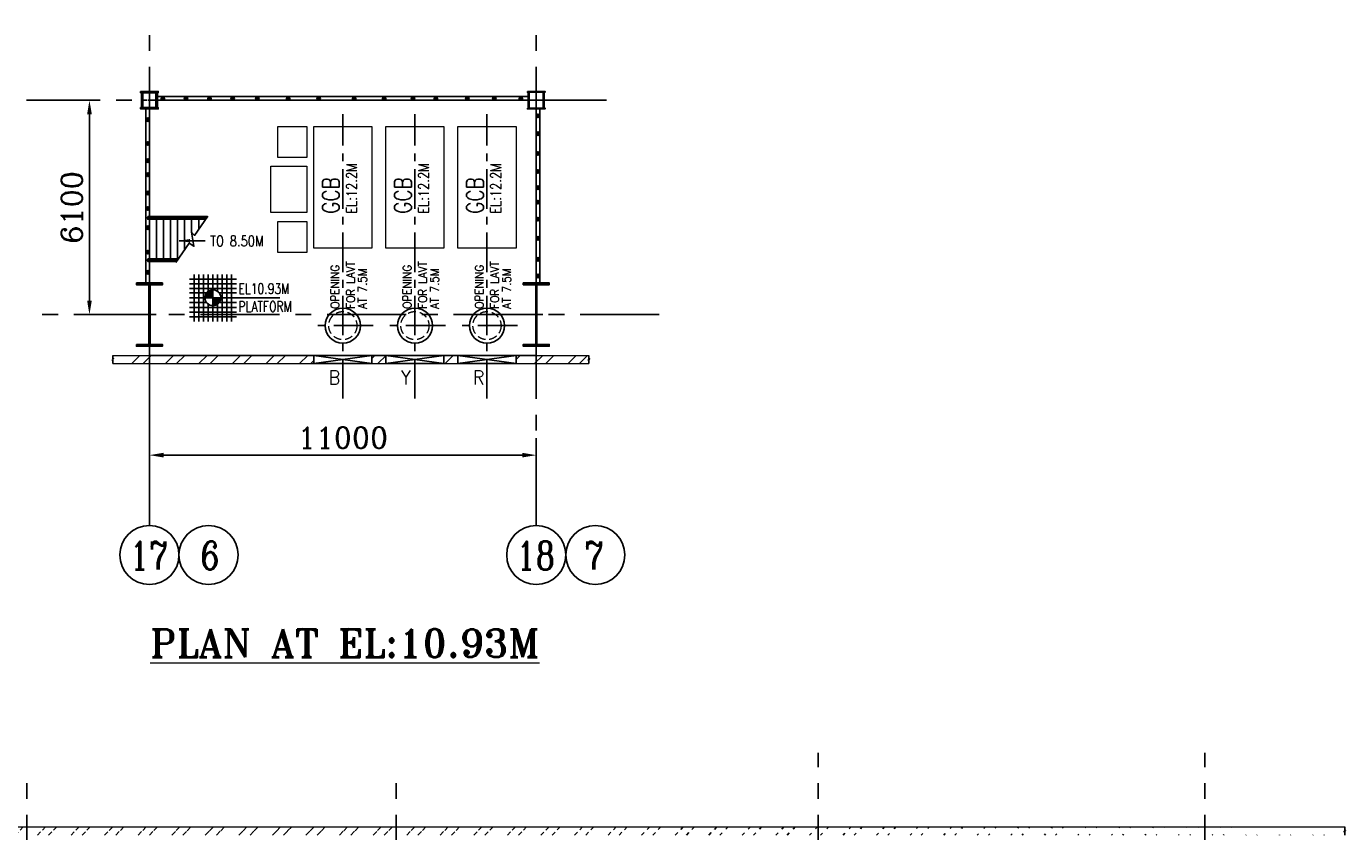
# Model space of a CAD drawing. Header units: inches. Extents: x 0 to 1544102, y -90707 to 23144100.
# Tile 5 of 181: x 46709 to 84228, y 67213 to 90124. Entities that reach past the tile are written whole.
import ezdxf

# ---------------------------------------------------------------- set-up
doc = ezdxf.new("R2010")
doc.units = ezdxf.units.IN
doc.header["$LTSCALE"] = 1800
doc.header["$MEASUREMENT"] = 0
for name, pattern in [('CENTER', [2, 1.25, -0.25, 0.25, -0.25]), ('CENTER2', [1.125, 0.75, -0.125, 0.125, -0.125]), ('HIDDEN', [0.375, 0.25, -0.125])]:
    doc.linetypes.add(name, pattern=pattern)
doc.layers.get('0').update_dxf_attribs({"color": 253})
for name, color, linetype in [('AUX COL', 1, 'Continuous'), ('CEN', 2, 'CENTER'), ('COL', 1, 'Continuous'), ('GRID', 251, 'CENTER'), ('STAIR', 2, 'Continuous'), ('STEEL', 231, 'Continuous')]:
    doc.layers.add(name, color=color, linetype=linetype)
for name, color, linetype, lineweight in [('DIM', 4, 'Continuous', 18), ('EQUIP', 8, 'Continuous', 9), ('TEXT', 3, 'Continuous', 18), ('WALL', 6, 'Continuous', 18)]:
    doc.layers.add(name, color=color, linetype=linetype, lineweight=lineweight)
doc.styles.add('ROMANC', font='ROMANC.SHX')
doc.styles.add('ROMANS', font='romans.shx')
doc.styles.add('ROMANT', font='romant')
doc.styles.get("Standard").update_dxf_attribs({"font": 'arial.ttf'})
doc.dimstyles.new('K2', dxfattribs={"dimtxt": 600, "dimasz": 400, "dimexe": 200, "dimexo": 200, "dimgap": 200, "dimtad": 1, "dimdec": 0, "dimzin": 0, "dimdsep": 46, "dimtxsty": 'ROMANC', "dimcen": 0.09, "dimclrd": 256, "dimclrt": 4, "dimadec": 0, "dimazin": 0, "dimtfac": 1, "dimtdec": 0, "dimtofl": 0, "dimtmove": 1, "dimatfit": 3, "dimfxl": 0.18, "dimtolj": 1, "dimtzin": 0, "dimarcsym": 0})
doc.dimstyles.new('USER175', dxfattribs={"dimscale": 175, "dimtxt": 2, "dimasz": 1.75, "dimexe": 0, "dimexo": 0, "dimgap": 0.5, "dimtad": 1, "dimdec": 0, "dimzin": 0, "dimdsep": 46, "dimtxsty": 'ROMANS', "dimcen": 0, "dimclrd": 4, "dimclre": 4, "dimclrt": 4, "dimadec": 0, "dimazin": 0, "dimtfac": 0.09, "dimtdec": 0, "dimtix": 1, "dimtofl": 0, "dimtmove": 0, "dimatfit": 3, "dimfxl": 1, "dimtolj": 1, "dimtzin": 0, "dimarcsym": 0})

# ---------------------------------------------------------------- blocks, each defined once
blk = doc.blocks.new('A-ROW COLUMN')
at = {"layer": 'COL'}
h = blk.add_hatch(dxfattribs=at)
h.set_pattern_fill('ANSI31', color=256, scale=200, style=0)
h.set_pattern_definition([(45, (165226.353, 18853.894), (-17.67767, 17.67767), [])])
h.paths.add_polyline_path([(180799, 40890), (181539, 40890), (181539, 40840), (180799, 40840)])
h.paths.add_polyline_path([(181153, 42590), (181185, 42590), (181185, 40890), (181153, 40890)])
h.paths.add_polyline_path([(180799, 42640), (181539, 42640), (181539, 42590), (180799, 42590)])
blk.add_line((181169, 40840), (181169, 42640))
at = {"layer": 'CEN'}
for p, q in [((181169, 40840), (181169, 42640)), ((180977, 41740), (181360, 41740))]:
    blk.add_line(p, q, dxfattribs=at)
at = {"layer": 'COL'}
for points in [[(180799, 42640), (181539, 42640), (181539, 42590), (180799, 42590)], [(181153, 42590), (181185, 42590), (181185, 40890), (181153, 40890)], [(180799, 40890), (181539, 40890), (181539, 40840), (180799, 40840)]]:
    blk.add_lwpolyline(points, close=True, dxfattribs=at)
blk = doc.blocks.new('*D251')
at = {"layer": 'Defpoints', "color": 0, "transparency": 16777216}
for p in [(50209, 79550), (61209, 78406), (50209, 77924)]:
    blk.add_point(p, dxfattribs=at)
at = {"layer": 'DIM', "color": 0, "lineweight": -2, "transparency": 16777216}
for p, q in [((50209, 79550), (50209, 77924)), ((61209, 78406), (61209, 77924))]:
    blk.add_line(p, q, dxfattribs=at)
at = {"layer": 'DIM', "lineweight": -2, "transparency": 16777216}
blk.add_line((60809, 77924), (50609, 77924), dxfattribs=at)
at = {"layer": 'DIM', "transparency": 16777216}
for points in [[(50609, 77991), (50609, 77858), (50209, 77924)], [(60809, 77991), (60809, 77858), (61209, 77924)]]:
    blk.add_solid(points, dxfattribs=at)
at = {"layer": 'DIM', "color": 4, "transparency": 16777216, "insert": (55709, 78424), "char_height": 600, "attachment_point": 5, "style": 'ROMANC'}
blk.add_mtext('\\A1;11000', dxfattribs=at)
blk = doc.blocks.new('LEVEL')
at = {"flags": 128}
for points in [[(-667, 524), (667, 524)], [(-667, 391), (667, 391)], [(-533, 658), (-533, -676)], [(-400, 658), (-400, -676)], [(-267, 658), (-267, -676)], [(-267, 658), (-267, -676)], [(-133, 658), (-133, 181)], [(0, 658), (0, -676)], [(0, 658), (0, -676)], [(133, 658), (133, 181)], [(133, 658), (133, 181)], [(267, 658), (267, -676)], [(400, 658), (400, -676)], [(533, 658), (533, -676)], [(-667, 258), (667, 258)], [(-667, 142), (-174, 142)], [(-667, 0), (667, 0)], [(-265, 0), (0, 0)], [(-225, 2), (0, 2)], [(-224, 25), (0, 25)], [(-220, 47), (0, 47)], [(-214, 70), (0, 70)], [(-205, 92), (0, 92)], [(-194, 115), (0, 115)], [(-178, 137), (0, 137)], [(-158, 160), (0, 160)], [(-132, 182), (0, 182)], [(-93, 205), (0, 205)], [(0, 0), (0, 264)], [(1900, 0), (0, 0)], [(0, 0), (0, -261)], [(174, 142), (667, 142)], [(-667, -133), (-181, -133)], [(-667, -276), (667, -276)], [(-133, -181), (-133, -676)], [(225, -2), (0, -2)], [(224, -25), (0, -25)], [(220, -47), (0, -47)], [(214, -70), (0, -70)], [(205, -92), (0, -92)], [(194, -115), (0, -115)], [(178, -137), (0, -137)], [(158, -160), (0, -160)], [(132, -182), (0, -182)], [(93, -205), (0, -205)], [(133, -181), (133, -676)], [(133, -181), (133, -676)], [(181, -133), (667, -133)], [(-667, -409), (667, -409)], [(-667, -542), (667, -542)]]:
    blk.add_lwpolyline(points, dxfattribs=at)
for points in [[(0, 225, 0.414246), (-225, 0)], [(-225, 0, 0.414221), (0, -225)], [(225, 0, 0.414258), (0, 225)], [(0, -225, 0.414246), (225, 0)]]:
    blk.add_lwpolyline(points, format="xyb", dxfattribs=at)
at = {"flags": 4}
blk.add_attdef('LEVEL', (839, 107), '', height=300, dxfattribs=at)
blk = doc.blocks.new('*D305')
at = {"layer": 'Defpoints', "color": 0, "transparency": 16777216}
for p in [(48502, 88024), (48782, 88024), (48782, 81924)]:
    blk.add_point(p, dxfattribs=at)
at = {"layer": 'DIM', "color": 0, "lineweight": -2, "transparency": 16777216}
for p, q in [((48782, 88024), (48502, 88024)), ((48782, 81924), (48502, 81924))]:
    blk.add_line(p, q, dxfattribs=at)
at = {"layer": 'DIM', "lineweight": -2, "transparency": 16777216}
blk.add_line((48502, 82324), (48502, 87624), dxfattribs=at)
at = {"layer": 'DIM', "transparency": 16777216}
for points in [[(48436, 87624), (48569, 87624), (48502, 88024)], [(48436, 82324), (48569, 82324), (48502, 81924)]]:
    blk.add_solid(points, dxfattribs=at)
at = {"layer": 'DIM', "color": 4, "transparency": 16777216, "insert": (48002, 84974), "char_height": 600, "attachment_point": 5, "rotation": 90, "style": 'ROMANC'}
blk.add_mtext('\\A1;6100', dxfattribs=at)

msp = doc.modelspace()

# ---------------------------------------------------------------- hatches: boundary and pattern name
h = msp.add_hatch(color=256)
h.dxf.hatch_style = 1
h.paths.add_polyline_path([(50539.01, 88074.19, 1), (50639.01, 88074.19, 1)])
h = msp.add_hatch(color=256)
h.dxf.hatch_style = 1
h.paths.add_polyline_path([(51196.17, 88074.19, 1), (51296.17, 88074.19, 1)])
h = msp.add_hatch(color=256)
h.dxf.hatch_style = 1
h.paths.add_polyline_path([(51865.47, 88074.19, 1), (51965.47, 88074.19, 1)])
h = msp.add_hatch(color=256)
h.dxf.hatch_style = 1
h.paths.add_polyline_path([(52523.98, 88074.19, 1), (52623.98, 88074.19, 1)])
h = msp.add_hatch(color=256)
h.dxf.hatch_style = 1
h.paths.add_polyline_path([(53225.66, 88074.19, 1), (53325.66, 88074.19, 1)])
h = msp.add_hatch(color=256)
h.dxf.hatch_style = 1
h.paths.add_polyline_path([(54103.2, 88074.19, 1), (54203.2, 88074.19, 1)])
h = msp.add_hatch(color=256)
h.dxf.hatch_style = 1
h.paths.add_polyline_path([(54969.91, 88074.19, 1), (55069.91, 88074.19, 1)])
h = msp.add_hatch(color=256)
h.dxf.hatch_style = 1
h.paths.add_polyline_path([(55981.38, 88074.19, 1), (56081.38, 88074.19, 1)])
h = msp.add_hatch(color=256)
h.dxf.hatch_style = 1
h.paths.add_polyline_path([(56834.2, 88074.19, 1), (56934.2, 88074.19, 1)])
h = msp.add_hatch(color=256)
h.dxf.hatch_style = 1
h.paths.add_polyline_path([(57654.63, 88074.19, 1), (57754.63, 88074.19, 1)])
h = msp.add_hatch(color=256)
h.dxf.hatch_style = 1
h.paths.add_polyline_path([(58302.34, 88074.19, 1), (58402.34, 88074.19, 1)])
h = msp.add_hatch(color=256)
h.dxf.hatch_style = 1
h.paths.add_polyline_path([(59200.54, 88074.19, 1), (59300.54, 88074.19, 1)])
h = msp.add_hatch(color=256)
h.dxf.hatch_style = 1
h.paths.add_polyline_path([(59967, 88074.19, 1), (60067, 88074.19, 1)])
h = msp.add_hatch(color=256)
h.dxf.hatch_style = 1
h.paths.add_polyline_path([(60722.66, 88074.19, 1), (60822.66, 88074.19, 1)])
h = msp.add_hatch(color=256)
h.dxf.hatch_style = 1
h.paths.add_polyline_path([(50108.65, 87470.87, 1), (50208.65, 87470.87, 1)])
h = msp.add_hatch(color=256)
h.dxf.hatch_style = 1
h.paths.add_polyline_path([(61208.65, 87576.55, 1), (61308.65, 87576.55, 1)])
h = msp.add_hatch(color=256)
h.dxf.hatch_style = 1
h.paths.add_polyline_path([(61208.65, 87073.45, 1), (61308.65, 87073.45, 1)])
h = msp.add_hatch(color=256)
h.dxf.hatch_style = 1
h.paths.add_polyline_path([(50108.65, 86791.07, 1), (50208.65, 86791.07, 1)])
h = msp.add_hatch(color=256)
h.dxf.hatch_style = 1
h.paths.add_polyline_path([(50108.65, 86301.16, 1), (50208.65, 86301.16, 1)])
h = msp.add_hatch(color=256)
h.dxf.hatch_style = 1
h.paths.add_polyline_path([(61208.65, 86505.86, 1), (61308.65, 86505.86, 1)])
h = msp.add_hatch(color=256)
h.dxf.hatch_style = 1
h.paths.add_polyline_path([(50108.65, 85902.3, 1), (50208.65, 85902.3, 1)])
h = msp.add_hatch(color=256)
h.dxf.hatch_style = 1
h.paths.add_polyline_path([(61208.65, 85994.63, 1), (61308.65, 85994.63, 1)])
h = msp.add_hatch(color=256)
h.dxf.hatch_style = 1
h.paths.add_polyline_path([(61208.65, 85535.73, 1), (61308.65, 85535.73, 1)])
h = msp.add_hatch(color=256)
h.dxf.hatch_style = 1
h.paths.add_polyline_path([(50108.65, 85384.96, 1), (50208.65, 85384.96, 1)])
h = msp.add_hatch(color=256)
h.dxf.hatch_style = 1
h.paths.add_polyline_path([(61208.65, 85122.62, 1), (61308.65, 85122.62, 1)])
h = msp.add_hatch(color=256)
h.dxf.hatch_style = 1
h.paths.add_polyline_path([(50108.65, 84942.66, 1), (50208.65, 84942.66, 1)])
h = msp.add_hatch(color=256)
h.dxf.hatch_style = 1
h.paths.add_polyline_path([(50108.65, 84394.67, 1), (50208.65, 84394.67, 1)])
h = msp.add_hatch(color=256)
h.dxf.hatch_style = 1
h.paths.add_polyline_path([(61208.65, 84639.91, 1), (61308.65, 84639.91, 1)])
h = msp.add_hatch(color=256)
h.dxf.hatch_style = 1
h.paths.add_polyline_path([(61208.65, 84090.85, 1), (61308.65, 84090.85, 1)])
h = msp.add_hatch(color=256)
h.dxf.hatch_style = 1
h.paths.add_polyline_path([(50108.65, 83700.65, 1), (50208.65, 83700.65, 1)])
h = msp.add_hatch(color=256)
h.dxf.hatch_style = 1
h.paths.add_polyline_path([(61208.65, 83493.21, 1), (61308.65, 83493.21, 1)])
h = msp.add_hatch(color=256)
h.dxf.hatch_style = 1
h.paths.add_polyline_path([(50108.65, 83125.23, 1), (50208.65, 83125.23, 1)])
h = msp.add_hatch(color=256)
h.dxf.hatch_style = 1
h.paths.add_polyline_path([(61208.65, 83023.94, 1), (61308.65, 83023.94, 1)])
h = msp.add_hatch()
h.set_pattern_fill('ANSI32', color=256, scale=1800, style=0)
h.set_pattern_definition([(45, (0, 1000), (-477.297, 477.297), []), (45, (318.2, 1000), (-477.297, 477.297), [])])
edge = h.paths.add_edge_path()
edge.add_line((23485.66, 67345.45), (84205.15, 67345.45))
edge.add_line((23715.66, 67115.45), (84205.15, 67115.45))

# ---------------------------------------------------------------- linework, layer by layer
at = {"color": 2, "linetype": 'CENTER2', "ltscale": 0.15}
for p, q in [((50208.65, 87774.19), (50208.65, 88274.19)), ((61208.65, 87774.19), (61208.65, 88274.19)), ((50433.65, 88024.19), (49983.65, 88024.19)), ((60983.65, 88024.19), (61433.65, 88024.19))]:
    msp.add_line(p, q, dxfattribs=at)
for p, q in [((49707.85, 80534.19), (49937.85, 80764.19)), ((50026.05, 80534.19), (50256.05, 80764.19)), ((50662.44, 80534.19), (50892.44, 80764.19)), ((50980.64, 80534.19), (51210.64, 80764.19)), ((51617.04, 80534.19), (51847.04, 80764.19)), ((51935.23, 80534.19), (52165.23, 80764.19)), ((52571.63, 80534.19), (52801.63, 80764.19)), ((52889.83, 80534.19), (53119.83, 80764.19)), ((53526.22, 80534.19), (53756.22, 80764.19)), ((53844.42, 80534.19), (54074.42, 80764.19)), ((54480.82, 80534.19), (54710.82, 80764.19)), ((56533.65, 80677.83), (56620.01, 80764.19)), ((56708.2, 80534.19), (56938.2, 80764.19)), ((58617.39, 80534.19), (58847.39, 80764.19)), ((60633.65, 80641.26), (60756.58, 80764.19)), ((61162.98, 80534.19), (61392.98, 80764.19)), ((61481.18, 80534.19), (61711.18, 80764.19)), ((62117.57, 80534.19), (62347.57, 80764.19)), ((62435.77, 80534.19), (62665.77, 80764.19)), ((54799.02, 80534.19), (54883.65, 80618.82))]:
    msp.add_line(p, q)
at = {"ltscale": 2000}
for p, q in [((54883.65, 80534.19), (56533.65, 80764.19)), ((56533.65, 80534.19), (54883.65, 80764.19)), ((56933.65, 80534.19), (58583.65, 80764.19)), ((58583.65, 80534.19), (56933.65, 80764.19)), ((58983.65, 80534.19), (60633.65, 80764.19)), ((60633.65, 80534.19), (58983.65, 80764.19))]:
    msp.add_line(p, q, dxfattribs=at)
for points in [[(49166.59, 80534.19), (49166.59, 80630.03), (49143.59, 80630.03), (49189.59, 80668.36), (49166.59, 80668.36), (49166.59, 80764.19)], [(62708.65, 80534.19), (62708.65, 80630.03), (62685.65, 80630.03), (62731.65, 80668.36), (62708.65, 80668.36), (62708.65, 80764.19)], [(84205.15, 67115.45), (84205.15, 67211.28), (84182.15, 67211.28), (84228.15, 67249.62), (84205.15, 67249.62), (84205.15, 67345.45)]]:
    msp.add_lwpolyline(points)
for points in [[(56533.65, 80534.19), (54883.65, 80534.19), (54883.65, 80764.19), (56533.65, 80764.19)], [(58583.65, 80534.19), (56933.65, 80534.19), (56933.65, 80764.19), (58583.65, 80764.19)], [(60633.65, 80534.19), (58983.65, 80534.19), (58983.65, 80764.19), (60633.65, 80764.19)]]:
    msp.add_lwpolyline(points, close=True, dxfattribs=at)
for centre, radius in [((50589.01, 88074.19), 50), ((51246.17, 88074.19), 50), ((51915.47, 88074.19), 50), ((52573.98, 88074.19), 50), ((53275.66, 88074.19), 50), ((54153.2, 88074.19), 50), ((55019.91, 88074.19), 50), ((56031.38, 88074.19), 50), ((56884.2, 88074.19), 50), ((57704.63, 88074.19), 50), ((58352.34, 88074.19), 50), ((59250.54, 88074.19), 50), ((60017, 88074.19), 50), ((60772.66, 88074.19), 50), ((50158.65, 87470.87), 50), ((61258.65, 87576.55), 50), ((61258.65, 87073.45), 50), ((50158.65, 86791.07), 50), ((50158.65, 86301.16), 50), ((61258.65, 86505.86), 50), ((50158.65, 85902.3), 50), ((61258.65, 85994.63), 50), ((61258.65, 85535.73), 50), ((50158.65, 85384.96), 50), ((61258.65, 85122.62), 50), ((50158.65, 84942.66), 50), ((50158.65, 84394.67), 50), ((61258.65, 84639.91), 50), ((61258.65, 84090.85), 50), ((50158.65, 83700.65), 50), ((61258.65, 83493.21), 50), ((50158.65, 83125.23), 50), ((61258.65, 83023.94), 50), ((50208.65, 75083.85), 840.34), ((50208.65, 75083.85), 840.34), ((51889.33, 75083.85), 840.34), ((51889.33, 75083.85), 840.34), ((61208.65, 75083.85), 840.34), ((61208.65, 75083.85), 840.34), ((62889.33, 75083.85), 840.34), ((62889.33, 75083.85), 840.34)]:
    msp.add_circle(centre, radius)
at = {"color": 6, "ltscale": 2000}
for centre in [(55708.65, 81610.19), (57758.65, 81610.19), (59808.65, 81610.19)]:
    msp.add_circle(centre, 500, dxfattribs=at)
at = {"layer": 'AUX COL'}
for p, q in [((49983.65, 87814.19), (49983.65, 88234.19)), ((50023.65, 87814.19), (50023.65, 88234.19)), ((50393.65, 87814.19), (50393.65, 88234.19)), ((50433.65, 87814.19), (50433.65, 88234.19)), ((60983.65, 87799.19), (60983.65, 88249.19)), ((61008.65, 87799.19), (61008.65, 88249.19)), ((61408.65, 87799.19), (61408.65, 88249.19)), ((61433.65, 87799.19), (61433.65, 88249.19))]:
    msp.add_line(p, q, dxfattribs=at)
for points in [[(49958.65, 88274.19), (50458.65, 88274.19), (50458.65, 88234.19), (49958.65, 88234.19)], [(60958.65, 88274.19), (61458.65, 88274.19), (61458.65, 88249.19), (60958.65, 88249.19)], [(49958.65, 87814.19), (50458.65, 87814.19), (50458.65, 87774.19), (49958.65, 87774.19)], [(60958.65, 87799.19), (61458.65, 87799.19), (61458.65, 87774.19), (60958.65, 87774.19)]]:
    msp.add_lwpolyline(points, close=True, dxfattribs=at)
at = {"layer": 'CEN', "color": 9, "linetype": 'CENTER', "ltscale": 0.5}
for p, q in [((55708.65, 79534.19), (55708.65, 87624.19)), ((57758.65, 79534.19), (57758.65, 87624.19)), ((59808.65, 79534.19), (59808.65, 87624.19)), ((56573.9, 81610.19), (54843.4, 81610.19)), ((58623.9, 81610.19), (56893.4, 81610.19)), ((60673.9, 81610.19), (58943.4, 81610.19))]:
    msp.add_line(p, q, dxfattribs=at)
at = {"layer": 'EQUIP'}
for points in [[(53856.65, 87274.19), (54683.65, 87274.19), (54683.65, 86394.19), (53856.65, 86394.19)], [(54883.65, 87274.19), (56533.65, 87274.19), (56533.65, 83810.19), (54883.65, 83810.19)], [(56933.65, 87274.19), (58583.65, 87274.19), (58583.65, 83810.19), (56933.65, 83810.19)], [(58983.65, 87274.19), (60633.65, 87274.19), (60633.65, 83810.19), (58983.65, 83810.19)], [(53663.65, 86144.19), (54683.65, 86144.19), (54683.65, 84824.19), (53663.65, 84824.19)], [(53856.65, 84574.19), (54683.65, 84574.19), (54683.65, 83694.19), (53856.65, 83694.19)]]:
    msp.add_lwpolyline(points, close=True, dxfattribs=at)
at = {"layer": 'EQUIP', "linetype": 'HIDDEN', "ltscale": 0.5}
for centre in [(55708.65, 81610.19), (57758.65, 81610.19), (59808.65, 81610.19)]:
    msp.add_circle(centre, 400, dxfattribs=at)
at = {"layer": 'GRID'}
for p, q in [((50208.65, 75924.19), (50208.65, 90123.69)), ((61208.65, 75924.19), (61208.65, 90123.69)), ((63208.65, 88024.19), (46708.65, 88024.19)), ((64708.65, 81924.19), (46708.65, 81924.19)), ((69225.66, 15044.69), (69225.66, 69455.45)), ((80225.66, 15044.69), (80225.66, 69455.45)), ((46725.66, 15044.69), (46725.66, 68955.45)), ((57225.66, 15044.69), (57225.66, 68955.45))]:
    msp.add_line(p, q, dxfattribs=at)
at = {"layer": 'STAIR'}
for p, q in [((50102.23, 84674.19), (51834.41, 84674.19)), ((50102.23, 83474.19), (51005.36, 83474.19))]:
    msp.add_line(p, q, dxfattribs=at)
for points in [[(50158.25, 84710.69), (50158.25, 84635.69)], [(50208.65, 84635.69), (50158.45, 84635.69), (50158.45, 84710.69)], [(50158.45, 84710.69), (50208.65, 84710.69)], [(51860.32, 84711.69), (50159.25, 84711.69)], [(50159.25, 84710.69), (50159.25, 84711.69)], [(50159.25, 84635.69), (50159.25, 84634.69)], [(50159.25, 84634.69), (51807.12, 84634.69)], [(50254.05, 84710.69), (50208.65, 84710.69), (50208.65, 84635.69)], [(50208.65, 84635.69), (50254.05, 84635.69)], [(50208.65, 83489.19), (50208.65, 84635.69)], [(50255.25, 84635.19), (50228.35, 84646.29), (50217.25, 84673.19), (50228.35, 84700.09), (50255.25, 84711.19)], [(50285.35, 84692.19), (50282.15, 84700.09), (50255.25, 84711.19)], [(50285.35, 84654.19), (50282.15, 84646.29), (50255.25, 84635.19)], [(50282.85, 84698.29), (50282.85, 84710.69), (50256.45, 84710.69)], [(50256.45, 84635.69), (50282.85, 84635.69), (50282.85, 84648.09)], [(50274.35, 84654.19), (50262.75, 84659.79), (50260.85, 84673.19), (50262.75, 84686.59), (50274.35, 84692.19)], [(50274.35, 84692.19), (51041.75, 84692.19)], [(50274.35, 84654.19), (51041.75, 84654.19)], [(50301.15, 84710.69), (50282.85, 84710.69)], [(50301.15, 84635.69), (50282.85, 84635.69)], [(50301.15, 84710.69), (51025.35, 84710.69)], [(51025.35, 84635.69), (50301.15, 84635.69)], [(50408.65, 83489.19), (50408.65, 84635.69)], [(50608.65, 83489.19), (50608.65, 84635.69)], [(50808.65, 83489.19), (50808.65, 84635.69)], [(51871.34, 84727.65), (51491.03, 84177.18), (51405.25, 84268.45), (51471.03, 83865.71), (51338.91, 83956.99), (50958.61, 83406.52)], [(51008.65, 83511.69), (51008.65, 84635.69)], [(51070.75, 84710.69), (51025.35, 84710.69), (51025.35, 84692.19)], [(51025.35, 84654.19), (51025.35, 84635.69)], [(51025.35, 84635.69), (51070.75, 84635.69)], [(51071.95, 84635.19), (51045.05, 84646.29), (51033.95, 84673.19), (51045.05, 84700.09), (51071.95, 84711.19)], [(51102.05, 84692.19), (51098.75, 84700.09), (51071.95, 84711.19)], [(51102.05, 84654.19), (51098.75, 84646.29), (51071.95, 84635.19)], [(51099.55, 84698.29), (51099.55, 84710.69), (51073.15, 84710.69)], [(51073.15, 84635.69), (51099.55, 84635.69), (51099.55, 84648.09)], [(51090.95, 84654.19), (51079.35, 84659.79), (51077.45, 84673.19), (51079.35, 84686.59), (51090.95, 84692.19)], [(51090.95, 84692.19), (51846.85, 84692.19)], [(51090.95, 84654.19), (51820.59, 84654.19)], [(51117.75, 84710.69), (51099.55, 84710.69)], [(51117.75, 84635.69), (51099.55, 84635.69)], [(51117.75, 84710.69), (51859.63, 84710.69)], [(51807.81, 84635.69), (51117.75, 84635.69)], [(51208.65, 83768.44), (51208.65, 84635.69)], [(51408.65, 84264.84), (51408.65, 84635.69)], [(51608.65, 84347.41), (51608.65, 84635.69)], [(50158.25, 83510.69), (50158.25, 83435.69)], [(50208.65, 83435.69), (50158.45, 83435.69), (50158.45, 83510.69)], [(50158.45, 83510.69), (50208.65, 83510.69)], [(51031.27, 83511.69), (50159.25, 83511.69)], [(50159.25, 83510.69), (50159.25, 83511.69)], [(50159.25, 83435.69), (50159.25, 83434.69)], [(50159.25, 83434.69), (50978.07, 83434.69)], [(50254.05, 83510.69), (50208.65, 83510.69), (50208.65, 83435.69)], [(50208.65, 83435.69), (50254.05, 83435.69)], [(50255.25, 83435.19), (50228.35, 83446.29), (50217.25, 83473.19), (50228.35, 83500.09), (50255.25, 83511.19)], [(50285.35, 83492.19), (50282.15, 83500.09), (50255.25, 83511.19)], [(50285.35, 83454.19), (50282.15, 83446.29), (50255.25, 83435.19)], [(50282.85, 83498.29), (50282.85, 83510.69), (50256.45, 83510.69)], [(50256.45, 83435.69), (50282.85, 83435.69), (50282.85, 83448.09)], [(50274.35, 83454.19), (50262.75, 83459.79), (50260.85, 83473.19), (50262.75, 83486.59), (50274.35, 83492.19)], [(50274.35, 83492.19), (51017.8, 83492.19)], [(50274.35, 83454.19), (50991.55, 83454.19)], [(50301.15, 83510.69), (50282.85, 83510.69)], [(50301.15, 83435.69), (50282.85, 83435.69)], [(50301.15, 83510.69), (51030.58, 83510.69)], [(50978.76, 83435.69), (50301.15, 83435.69)]]:
    msp.add_lwpolyline(points, dxfattribs=at)
at = {"layer": 'STEEL'}
for p, q in [((50433.65, 88124.19), (60983.65, 88124.19)), ((50433.65, 88024.19), (60983.65, 88024.19)), ((61308.65, 87799.19), (61308.65, 82824.19)), ((50108.65, 82824.19), (50108.65, 87774.19)), ((50208.65, 80764.19), (50208.65, 87774.19)), ((61208.65, 87774.19), (61208.65, 80764.19)), ((61208.65, 80764.19), (50208.65, 80764.19))]:
    msp.add_line(p, q, dxfattribs=at)
at = {"layer": 'WALL'}
for p, q in [((49166.59, 80764.19), (62708.65, 80764.19)), ((49166.59, 80534.19), (62708.65, 80534.19)), ((23485.66, 67345.45), (84205.15, 67345.45))]:
    msp.add_line(p, q, dxfattribs=at)

# ---------------------------------------------------------------- block references
at = {"layer": 'COL'}
for p in [(-130959.88, 40184.44), (-119959.88, 40184.44)]:
    msp.add_blockref('A-ROW COLUMN', p, dxfattribs=at)
at = {"layer": 'STEEL'}
ref = msp.add_blockref('LEVEL', (52013.53, 82404.03), dxfattribs=at)
ref.add_attrib('LEVEL', 'EL10.93M', (52741.03, 82511.1), dxfattribs={"layer": '0', "color": 3, "height": 300, "style": 'ROMANS', "width": 0.75, "flags": 4})

# ---------------------------------------------------------------- texts
at = {"layer": 'TEXT', "linetype": 'Continuous', "style": 'ROMANS'}
for s, height, width, p in [('EL:12.2M', 300, 0.8, (56108.65, 84792.19)), ('EL:12.2M', 300, 0.8, (58158.65, 84792.19)), ('EL:12.2M', 300, 0.8, (60208.65, 84792.19)), ('GCB', 480, 0.8, (55608.65, 84792.19)), ('GCB', 480, 0.8, (57658.65, 84792.19)), ('GCB', 480, 0.8, (59708.65, 84792.19)), ('OPENING', 240, 0.9, (55608.65, 82091.36)), ('FOR LAVT', 240, 0.9, (56048.65, 82091.36)), ('OPENING', 240, 0.9, (57658.65, 82091.36)), ('FOR LAVT', 240, 0.9, (58098.65, 82091.36)), ('OPENING', 240, 0.9, (59708.65, 82091.36)), ('FOR LAVT', 240, 0.9, (60148.65, 82091.36)), ('AT 7.5M', 240, 0.9, (56388.65, 82091.36)), ('AT 7.5M', 240, 0.9, (58438.65, 82091.36)), ('AT 7.5M', 240, 0.9, (60488.65, 82091.36))]:
    msp.add_text(s, height=height, rotation=90, dxfattribs=dict(at, width=width)).set_placement(p)
at = {"layer": 'TEXT', "color": 3, "style": 'ROMANS', "width": 0.8}
msp.add_text('TO 8.50M', height=300, dxfattribs=at).set_placement((51936.16, 83866.83, -1000))
at = {"layer": 'TEXT'}
for s, height, style, width, p in [('PLATFORM', 300, 'ROMANS', 0.75, (52741.03, 82004.03)), ('17', 800, 'ROMANC', 0.8, (49643.55, 74667.87)), ('6', 800, 'ROMANC', 0.8, (51656.53, 74667.87)), ('18', 800, 'ROMANC', 0.8, (60643.55, 74667.87)), ('7', 800, 'ROMANC', 0.8, (62579.75, 74667.87))]:
    msp.add_text(s, height=height, dxfattribs=dict(at, style=style, width=width)).set_placement(p)
at = {"layer": 'TEXT', "linetype": 'Continuous', "style": 'ROMANS', "width": 0.9}
for s, p in [('B', (55308.65, 79934.19)), ('Y', (57358.65, 79934.19)), ('R', (59408.65, 79934.19))]:
    msp.add_text(s, height=400, dxfattribs=at).set_placement(p)
at = {"layer": 'TEXT', "style": 'ROMANT'}
msp.add_text('%%UPLAN AT EL:10.93M', height=800, dxfattribs=at).set_placement((50226.97, 72174.19))

# ---------------------------------------------------------------- dimensions: what is measured, and where the dimension line sits
at = {"layer": 'DIM'}
for base, p1, p2, angle, picture, middle in [((48502.25, 88024.19), (48781.7, 81924.19), (48781.7, 88024.19), 90, '*D305', (48002.25, 84974.19)), ((50208.65, 77924.19), (61208.65, 78405.87), (50208.65, 79549.76), 180, '*D251', (55708.65, 78424.19))]:
    dim = msp.add_linear_dim(base=base, p1=p1, p2=p2, angle=angle, dimstyle='K2', override={"dimexe": 0, "dimexo": 0}, dxfattribs=at)
    dim.commit()
    dim.dimension.update_dxf_attribs({"geometry": picture, "text_midpoint": middle})

# ---------------------------------------------------------------- leaders
msp.add_leader([(51054.4, 84023.35), (51794.7, 84023.35)], dimstyle='USER175', override={"dimgap": 0.5, "dimtad": 0}, dxfattribs=at)

doc.saveas('drawing.dxf')
